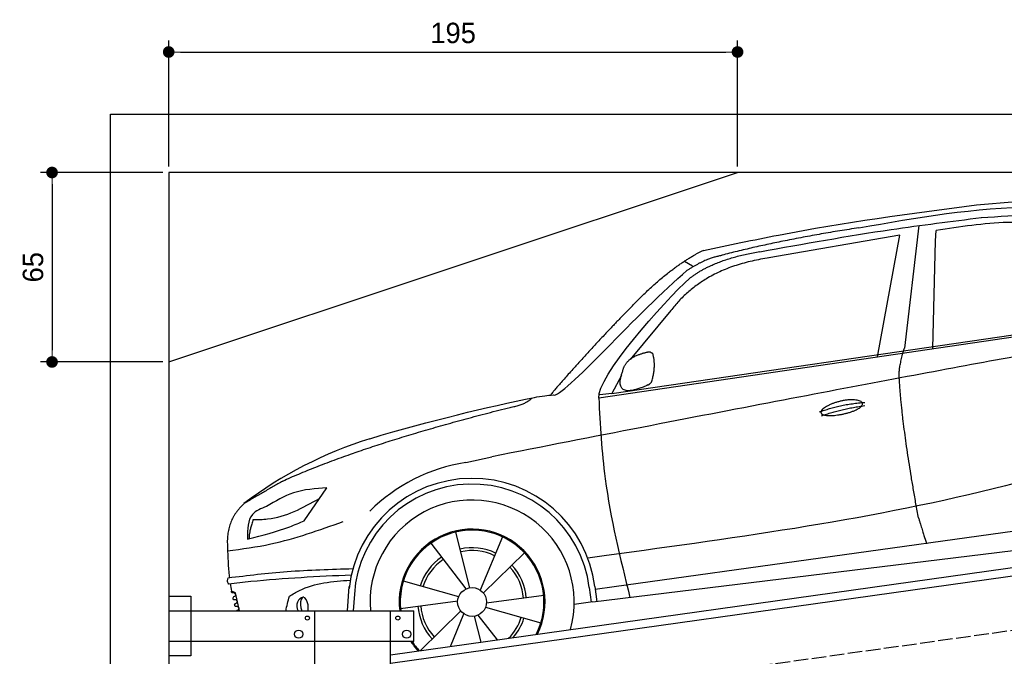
# Model space of a CAD drawing. Extents: x -311 to 6440, y -744 to 5674.
# Tile 5 of 8: x -311 to 3064, y 3490 to 5674. Entities that reach past the tile are written whole.
import ezdxf

# ---------------------------------------------------------------- set-up
doc = ezdxf.new("R2010")
doc.units = 0
doc.header["$LTSCALE"] = 10
doc.header["$MEASUREMENT"] = 0
doc.linetypes.add('GEN3', pattern=[6.25, 5, -1.25])
doc.layers.get('0').update_dxf_attribs({"linetype": 'CONTINUOUS'})
doc.layers.get('DEFPOINTS').update_dxf_attribs({"linetype": 'CONTINUOUS'})
for name, color, linetype in [('3', 6, 'GEN3'), ('CAR', 1, 'CONTINUOUS'), ('SICHTBARE_KANTEN_DIN_', 7, 'CONTINUOUS')]:
    doc.layers.add(name, color=color, linetype=linetype)
doc.layers.add('AM_0', color=7, linetype='CONTINUOUS', lineweight=30)
doc.layers.add('AM_5', color=3, linetype='CONTINUOUS', lineweight=15)
doc.dimstyles.new('KLAUS_DXF', dxfattribs={"dimscale": 20, "dimtxt": 3.5, "dimasz": 2, "dimexe": 2, "dimexo": 1, "dimgap": 1.5, "dimtad": 1, "dimlfac": 0.1, "dimdsep": 46, "dimtxsty": 'STANDARD', "dimblk": 'DOT', "dimcen": 2, "dimclrd": 256, "dimclre": 256, "dimclrt": 2, "dimadec": 0, "dimazin": 0, "dimtfac": 1, "dimtmove": 2, "dimatfit": 3, "dimfxl": 1, "dimtolj": 1, "dimarcsym": 0})

# ---------------------------------------------------------------- blocks, each defined once
blk = doc.blocks.new('car_150_')
at = {"layer": 'CAR'}
for p, q in [((6993.7, 5277.2), (7129.2, 5288.8)), ((6796.4, 5203.8), (6750.1, 4783)), ((6731.9, 5170.4), (6283.3, 5089.2)), ((6657.9, 4752.4), (6731.9, 5170.4)), ((6853.7, 5152.6), (6855.4, 5188)), ((6848, 4782.8), (6853.7, 5152.6)), ((5993.7, 5075.5), (6021.3, 5060)), ((5703.5, 4603.8), (7806, 4931.3)), ((5748.6, 4619.9), (7887.1, 4949.3)), ((5948.1, 4905.6), (5809.7, 4736.5)), ((5780.5, 4681.2), (5748.6, 4619.9)), ((5748.6, 4619.9), (5707.7, 4614.5)), ((5249.2, 4379.1), (5338.8, 4399.4)), ((4697.5, 4174.8), (4774.2, 4288.5)), ((7646, 4233.7), (5761.2, 3956.2)), ((5689.3, 3904.2), (7721.3, 4169.7)), ((5267.2, 3949.5), (5216.9, 4139.6)), ((5377, 4125.1), (5302.6, 3941.6)), ((5131.5, 4101.3), (5253.2, 3945.1)), ((5313.4, 3931.7), (5452.9, 4070.3)), ((5734.4, 4063.7), (5670.2, 4054.4)), ((4848.5, 3866.9), (4853.3, 3950.1)), ((5228.7, 3918.3), (5038.9, 3969.8)), ((5676.1, 3953), (5682.6, 3903)), ((5695.3, 3956.7), (5702.3, 3904.6)), ((5761.2, 3956.2), (5696.7, 3946.7)), ((4463, 3925.5), (4449.3, 3931.7)), ((4478.1, 3864), (4463, 3925.5)), ((4871, 3924.2), (4867.7, 3867.1)), ((5520.5, 3924.4), (5324.3, 3897.1)), ((5029.4, 3876.7), (5225.5, 3904)), ((5321.2, 3882.8), (5511, 3831.3)), ((5689.3, 3904.2), (5624.9, 3894.7)), ((5693.6, 3903), (5693.4, 3904.4)), ((5236.4, 3869.4), (5098.3, 3732.1)), ((5201.8, 3747.5), (5247.2, 3859.5)), ((5282.7, 3851.6), (5306.1, 3763)), ((5362.6, 3771.4), (5296.6, 3856))]:
    blk.add_line(p, q, dxfattribs=at)
blk.add_circle((5274.9, 3900.5), 49.6, dxfattribs=at)
for centre, radius, start, end in [((6122, 4949.8), 174.5, 111.2882, 121.9546), ((5356.2, 3104.6), 1422.1, 107.8766, 127.519), ((5347.7, 3787.7), 599.5, 99.4563, 135.2463), ((5274.9, 3900.5), 424.2, 7.6054, 174.1435), ((5274.9, 3900.5), 404.6, 7.4461, 176.652), ((5274.9, 3900.5), 350, 344.7595, 185.4081), ((5274.9, 3900.5), 250, 334.2204, 187.3999), ((5274.9, 3900.5), 246.4, 333.6424, 187.5031), ((5274.9, 3900.5), 186.2, 64.7762, 103.2667), ((5274.9, 3900.5), 186.2, 124.7762, 163.2667), ((5274.9, 3900.5), 176.5, 64.6018, 103.1816), ((5274.9, 3900.5), 176.5, 124.6018, 163.1816), ((5274.9, 3900.5), 176.5, 4.6018, 43.1816), ((5274.9, 3900.5), 186.2, 4.7762, 43.2667), ((5274.9, 3900.5), 186.2, 184.7762, 223.2667), ((5274.9, 3900.5), 176.5, 184.6018, 223.1816), ((5274.9, 3900.5), 176.5, 315.6124, 343.1816), ((5274.9, 3900.5), 186.2, 319.3932, 343.2667), ((5274.9, 3900.5), 250, 213.2019, 222.6786), ((5274.9, 3900.5), 246.4, 213.7482, 223.2566)]:
    blk.add_arc(centre, radius, start, end, dxfattribs=at)
for centre, major_axis, ratio, start_param, end_param in [((4699.7, 3882.5), (4.4, -29.4), 0.870747, 3.078863, 5.190641), ((4699.8, 3882.5), (-4.4, 29.6), 0.439627, 4.05108, 8.39242), ((4699.7, 3882.6), (4.4, -29.5), 0.784824, 3.019947, 3.143719)]:
    blk.add_ellipse(centre, major_axis=major_axis, ratio=ratio, start_param=start_param, end_param=end_param, dxfattribs=at)
for points, degree, knots in [([(6058.7, 5112.4), (6144.2, 5131.5), (6453.2, 5200.5), (6766.8, 5245), (6993.6, 5277.2)], 3, [0, 0, 0, 0, 262.813629, 949.636575, 949.636575, 949.636575, 949.636575]), ([(6590.3, 5194.3), (6790.1, 5231.4), (7055.2, 5280.6), (7323.2, 5267.8), (7389.2, 5264.7)], 3, [0, 0, 0, 0, 605.994997, 803.781644, 803.781644, 803.781644, 803.781644]), ([(6252.1, 5110.1), (6401.8, 5138.2), (6653.7, 5185.6), (6907.8, 5219.4), (7011, 5233.1)], 3, [0, 0, 0, 0, 456.745059, 768.877533, 768.877533, 768.877533, 768.877533]), ([(7010.2, 5233), (7130.8, 5242.4), (7438, 5266.3), (7702.5, 5100), (7863.2, 4999)], 3, [0, 0, 0, 0, 355.261483, 904.814862, 904.814862, 904.814862, 904.814862]), ([(7280.4, 5213.4), (7220.4, 5216.3), (7078, 5223.2), (6937, 5200.9), (6855.4, 5188)], 3, [0, 0, 0, 0, 179.578451, 426.729981, 426.729981, 426.729981, 426.729981]), ([(5483, 4604.3), (5494.7, 4606.5), (5516.1, 4610.4), (5537.7, 4612.2), (5547.5, 4613)], 3, [0, 0, 0, 0, 35.619977, 65.088393, 65.088393, 65.088393, 65.088393]), ([(5703.5, 4603.8), (5709.3, 4511.2), (5723.7, 4280), (5781.3, 4055.4), (5815.9, 3920.7)], 3, [0, 0, 0, 0, 277.59112, 693.570767, 693.570767, 693.570767, 693.570767]), ([(6465.7, 4559.3), (6463.6, 4567.3), (6482, 4586.6), (6560.8, 4618.6), (6657.6, 4599.5), (6576.9, 4555.6), (6492.9, 4543.8), (6467.7, 4551.3), (6465.7, 4559.3)], 5, [0, 0, 0, 0, 0, 0, 0.300106, 0.500106, 0.700106, 1, 1, 1, 1, 1, 1]), ([(7654.8, 4478.5), (7470.6, 4420.5), (6844.5, 4223.3), (6193.7, 4129.8), (5734.4, 4063.7)], 3, [0, 0, 0, 0, 579.00444, 1967.110779, 1967.110779, 1967.110779, 1967.110779]), ([(4774.2, 4288.5), (4734.9, 4285.3), (4660.9, 4279.4), (4597.6, 4240.9), (4567.9, 4222.9)], 3, [0, 0, 0, 0, 116.380747, 219.102854, 219.102854, 219.102854, 219.102854]), ([(4567.9, 4222.9), (4549.3, 4215.3), (4503.1, 4196.4), (4503, 4144.5), (4502.9, 4113.4)], 3, [0, 0, 0, 0, 55.914644, 138.985336, 138.985336, 138.985336, 138.985336]), ([(4521.8, 4177.7), (4538.5, 4177.9), (4619.5, 4178.7), (4691.9, 4219.3), (4749.3, 4251.6)], 3, [0, 0, 0, 0, 49.860743, 241.440865, 241.440865, 241.440865, 241.440865]), ([(4435.2, 4069.4), (4484.9, 4076.4), (4620.6, 4095.5), (4749.3, 4143.2), (4831, 4173.4)], 3, [0, 0, 0, 0, 150.106975, 410.193991, 410.193991, 410.193991, 410.193991]), ([(4506.8, 4110.9), (4554.4, 4123.4), (4619.5, 4140.5), (4680.9, 4167.5), (4697.5, 4174.8)], 3, [0, 0, 0, 0, 147.159719, 201.348086, 201.348086, 201.348086, 201.348086]), ([(4434.3, 4093), (4435.5, 4060.6), (4436.9, 4022.1), (4441.6, 3983.8), (4442.4, 3977.7)], 3, [0, 0, 0, 0, 97.108013, 115.616313, 115.616313, 115.616313, 115.616313]), ([(4502.9, 4113.4), (4502.8, 4112.3), (4502.6, 4109.8), (4505.2, 4110.5), (4506.8, 4110.9)], 3, [0, 0, 0, 0, 2.598862, 6.284951, 6.284951, 6.284951, 6.284951]), ([(4437.7, 3977.1), (4505, 3985.7), (4647.1, 4004), (4790.2, 4009.1), (4865.6, 4011.8)], 3, [0, 0, 0, 0, 203.297538, 429.475842, 429.475842, 429.475842, 429.475842]), ([(4860.2, 3989.6), (4745.2, 3983.2), (4604.7, 3975.4), (4465.2, 3958.6), (4439.9, 3955.5)], 3, [0, 0, 0, 0, 345.382791, 421.716813, 421.716813, 421.716813, 421.716813]), ([(4439.9, 3955.5), (4438, 3959.3), (4434.5, 3966.3), (4436.7, 3973.7), (4437.7, 3977.1)], 3, [0, 0, 0, 0, 12.224254, 22.465372, 22.465372, 22.465372, 22.465372]), ([(4648.5, 3915.5), (4659.8, 3922.6), (4721.6, 3961.3), (4796, 3967.3), (4856.8, 3972.2)], 3, [0, 0, 0, 0, 39.727462, 217.617343, 217.617343, 217.617343, 217.617343]), ([(4452, 3925), (4451.6, 3925.3), (4449.8, 3926.3), (4449.6, 3929.2), (4449.4, 3931.1), (4449.3, 3931.7)], 3, [0, 0, 0, 0, 1.427923, 5.828292, 7.478143, 7.478143, 7.478143, 7.478143]), ([(4455.1, 3908.2), (4455.8, 3910.1), (4457.4, 3914.2), (4466.6, 3914.3), (4462.3, 3926.1), (4455.8, 3925.4), (4452, 3925)], 3, [0, 0, 0, 0, 5.656821, 12.3267, 20.012637, 30.346325, 30.346325, 30.346325, 30.346325]), ([(4457.8, 3901.6), (4457.4, 3901.8), (4455.6, 3902.8), (4455.4, 3905.7), (4455.1, 3907.7), (4455.1, 3908.2)], 3, [0, 0, 0, 0, 1.427923, 5.828292, 7.478143, 7.478143, 7.478143, 7.478143]), ([(4461, 3884.9), (4461.7, 3886.7), (4463.2, 3890.7), (4472.4, 3890.8), (4468.1, 3902.7), (4461.5, 3902), (4457.8, 3901.6)], 3, [0, 0, 0, 0, 5.495934, 12.165813, 19.85175, 30.185438, 30.185438, 30.185438, 30.185438]), ([(4463.7, 3878.2), (4463.2, 3878.5), (4461.5, 3879.5), (4461.3, 3882.4), (4461, 3884.3), (4461, 3884.9)], 3, [0, 0, 0, 0, 1.427923, 5.828292, 7.478143, 7.478143, 7.478143, 7.478143]), ([(4467.9, 3864), (4468.3, 3864.8), (4470.3, 3867.4), (4478.3, 3867.4), (4474, 3879.3), (4467.4, 3878.6), (4463.7, 3878.2)], 3, [2.682731, 2.682731, 2.682731, 2.682731, 5.656821, 12.3267, 20.012637, 30.346325, 30.346325, 30.346325, 30.346325])]:
    blk.add_open_spline(points, degree=degree, knots=knots, dxfattribs=at)
for points, degree in [([(6590.3, 5194.3), (6342.2, 5155.3), (6121.6, 5097.1)], 2), ([(5803.2, 4907.4), (5922.7, 5036.5), (6029.7, 5097.9)], 2), ([(6013, 5017.6), (6096.2, 5083.6), (6251.3, 5110.3)], 2), ([(6284.4, 5088.8), (6061.8, 5056.7), (5948.1, 4905.6)], 2), ([(6123.2, 5096.2), (6065.8, 5086.5), (6002.6, 5043)], 2), ([(5547.5, 4613), (5577.3, 4598.4), (5843.2, 4907.6), (6002.6, 5043)], 3), ([(5703.8, 4603.3), (5695, 4674.1), (5922.8, 4934.4), (6013, 5017.6)], 3), ([(7979.4, 4899), (7725, 4888.3), (5338.8, 4399.4)], 2), ([(5803.2, 4907.4), (5732.5, 4835), (5644.3, 4736.7), (5532.9, 4612.6), (5539.4, 4612.3)], 4), ([(5837.6, 4753), (5865, 4763.1), (5877.9, 4763.9)], 2), ([(5877.9, 4763.9), (5884.9, 4758.8), (5887.3, 4759.1)], 2), ([(6732.8, 4687.3), (6731.1, 4718.4), (6750.1, 4783)], 2), ([(5785.9, 4700), (5794.1, 4735.6), (5837.6, 4753)], 2), ([(5883.9, 4659.5), (5901.1, 4713.7), (5887.3, 4759.1)], 2), ([(5871.8, 4649.8), (5747.2, 4591.7), (5785.9, 4700)], 2), ([(5871.8, 4649.8), (5877.4, 4652.5), (5883.9, 4659.5)], 2), ([(6803, 4201), (6743.7, 4508.9), (6732.8, 4687.3)], 2), ([(4919.6, 4458.1), (5131.9, 4523.6), (5319.2, 4569), (5483, 4604.3)], 3), ([(5399.6, 4569.1), (5453.7, 4579.5), (5474.4, 4601.9)], 2), ([(6460.2, 4561.7), (6532.3, 4589.4), (6615.8, 4595.9)], 2), ([(4622.5, 4310.5), (4903.3, 4440.5), (5399.6, 4569.1)], 2), ([(6467.2, 4548.7), (6538.3, 4574), (6615.5, 4584.7)], 2), ([(4622.5, 4310.5), (4492.9, 4233.7)], 1), ([(4492.9, 4233.7), (4430.6, 4178.8), (4434.3, 4093)], 2), ([(6803, 4201), (6822.6, 4138.3), (6831.4, 4112.8)], 2), ([(4521.8, 4177.7), (4507.9, 4132), (4508.6, 4113.8)], 2), ([(4508.6, 4113.8), (4511.9, 4114.1), (4510.2, 4111.7)], 2), ([(4445.5, 3956.2), (4446.7, 3948), (4448, 3939.9), (4449.3, 3931.7)], 3), ([(4637.5, 3865.3), (4639.1, 3881.6), (4643.8, 3898.6), (4648.5, 3915.5)], 3)]:
    blk.add_open_spline(points, degree=degree, dxfattribs=at)
blk = doc.blocks.new('_DOT')
at = {"color": 0, "linetype": 'ByBlock'}
blk.add_line((-0.5, 0), (-1, 0), dxfattribs=at)
at = {"color": 0, "linetype": 'ByBlock', "const_width": 0.5}
blk.add_lwpolyline([(-0.25, 0, 1), (0.25, 0, 1)], format="xyb", close=True, dxfattribs=at)
blk = doc.blocks.new('*D5')
at = {"layer": 'AM_5', "lineweight": -2, "transparency": 16777216}
for p, q in [((199.5, 5170), (199.5, 5603.4)), ((2149.5, 5170), (2149.5, 5603.4)), ((239.5, 5563.4), (2109.5, 5563.4))]:
    blk.add_line(p, q, dxfattribs=at)
at = {"layer": 'DEFPOINTS', "color": 0, "transparency": 16777216}
for p in [(2149.5, 5563.4), (199.5, 5150), (2149.5, 5150)]:
    blk.add_point(p, dxfattribs=at)
at = {"layer": 'AM_5', "lineweight": -2, "transparency": 16777216, "xscale": 40, "yscale": 40, "zscale": 40, "rotation": 180}
blk.add_blockref('_DOT', (199.5, 5563.4), dxfattribs=at)
at = {"layer": 'AM_5', "lineweight": -2, "transparency": 16777216, "xscale": 40, "yscale": 40, "zscale": 40}
blk.add_blockref('_DOT', (2149.5, 5563.4), dxfattribs=at)
at = {"layer": 'AM_5', "color": 2, "transparency": 16777216, "insert": (1174.5, 5628.4), "char_height": 70, "attachment_point": 5}
blk.add_mtext('\\A1;195', dxfattribs=at)
blk = doc.blocks.new('*D7')
at = {"layer": 'AM_5', "lineweight": -2, "transparency": 16777216}
for p, q in [((179.5, 5150), (-240.5, 5150)), ((-200.5, 5110), (-200.5, 4540)), ((179.6, 4500), (-240.5, 4500))]:
    blk.add_line(p, q, dxfattribs=at)
at = {"layer": 'DEFPOINTS', "color": 0, "transparency": 16777216}
for p in [(199.5, 5150), (-200.5, 4500), (199.6, 4500)]:
    blk.add_point(p, dxfattribs=at)
at = {"layer": 'AM_5', "lineweight": -2, "transparency": 16777216, "xscale": 40, "yscale": 40, "zscale": 40}
for p, rotation in [((-200.5, 5150), 90), ((-200.5, 4500), 270)]:
    blk.add_blockref('_DOT', p, dxfattribs=dict(at, rotation=rotation))
at = {"layer": 'AM_5', "color": 2, "transparency": 16777216, "insert": (-265.5, 4825), "char_height": 70, "attachment_point": 5, "rotation": 90}
blk.add_mtext('\\A1;65', dxfattribs=at)

msp = doc.modelspace()

# ---------------------------------------------------------------- linework, layer by layer
for p, q in [((-0.481, -499.995), (-0.481, 5350.005)), ((-0.481, 5350.005), (5699.503, 5350.005)), ((199.51, 4500.005), (2149.51, 5150.005)), ((959.991, 3495.181), (3438.83, 3843.559)), ((3445.976, 3814.269), (959.991, 3464.886)), ((199.991, 3696.226), (274.991, 3696.226)), ((199.991, 3696.226), (274.991, 3696.226)), ((274.991, 3696.226), (274.991, 3491.226)), ((274.991, 3696.226), (274.991, 3491.226)), ((199.991, 3646.226), (1039.991, 3646.226)), ((699.991, 1876.226), (699.991, 3646.226)), ((959.991, -193.774), (959.991, 3646.226)), ((1039.991, 3541.226), (1039.991, 3646.226)), ((1039.991, 3541.226), (199.991, 3541.226)), ((274.991, 3491.226), (199.991, 3491.226)), ((274.991, 3491.226), (199.991, 3491.226))]:
    msp.add_line(p, q)
for centre, radius in [((674.991, 3621.226), 7), ((984.991, 3621.226), 7), ((644.991, 3566.226), 14), ((1014.991, 3566.226), 14)]:
    msp.add_circle(centre, radius)
at = {"layer": '3'}
msp.add_line((423.4, 3204.675), (5430.808, 3908.42), dxfattribs=at)
at = {"layer": 'SICHTBARE_KANTEN_DIN_'}
for p, q in [((5499.51, 5150.005), (199.501, 5150.005)), ((199.501, 5150.005), (200.005, -200))]:
    msp.add_line(p, q, dxfattribs=at)

# ---------------------------------------------------------------- block references
at = {"layer": 'AM_0', "rotation": 359.5505213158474}
msp.add_blockref('car_150_', (-4065.797, -182.568), dxfattribs=at)

# ---------------------------------------------------------------- dimensions: what is measured, and where the dimension line sits
at = {"layer": 'AM_5'}
dim = msp.add_linear_dim(base=(2149.51, 5563.363), p1=(199.515, 5150.005), p2=(2149.51, 5150.005), dimstyle='KLAUS_DXF', override={"dimtzin": 7}, dxfattribs=at)
dim.commit()
dim.dimension.update_dxf_attribs({"geometry": '*D5', "text_midpoint": (1174.512, 5628.363)})
dim = msp.add_linear_dim(base=(-200.481, 4500.027), p1=(199.515, 5150.005), p2=(199.576, 4500.027), angle=90, dimstyle='KLAUS_DXF', override={"dimtol": 0, "dimlim": 0, "dimtp": 0, "dimtm": 0, "dimtfac": 1, "dimtdec": 2, "dimtolj": 1, "dimtzin": 7}, dxfattribs=at)
dim.commit()
dim.dimension.update_dxf_attribs({"geometry": '*D7', "text_midpoint": (-265.481, 4825.016)})

doc.saveas('drawing.dxf')
